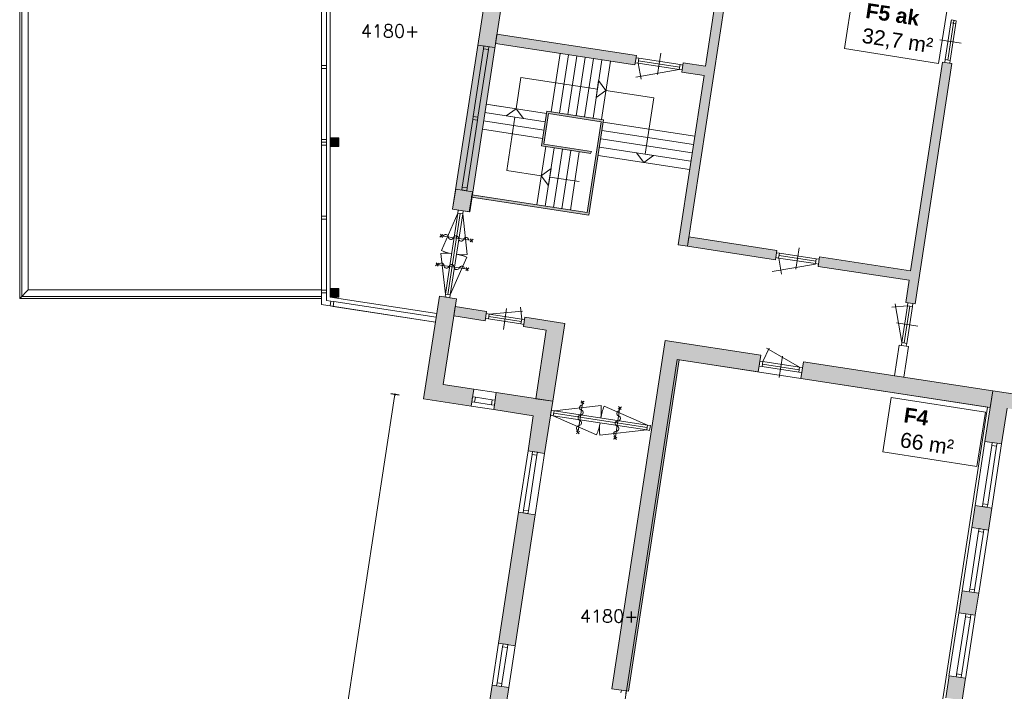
# Model space of a CAD drawing. Header units: millimetres. Extents: x 755778 to 1537169, y 90093 to 392038.
# Tile 21 of 134: x 961514 to 984383, y 134756 to 150357. Entities that reach past the tile are written whole.
import ezdxf

# ---------------------------------------------------------------- set-up
doc = ezdxf.new("R2010")
doc.units = ezdxf.units.MM
doc.layers.add('maatlijnen', color=7, linetype='Continuous')
doc.layers.add('NIV 1OS', color=7, linetype='Continuous')
doc.layers.add('oppervlaktelijnen', color=6, linetype='Continuous', lineweight=35, plot=False)
doc.layers.add('RUIMTEnr', color=7, linetype='Continuous', lineweight=5)
doc.styles.add('ROMANS', font='romans.shx')
doc.styles.get("Standard").update_dxf_attribs({"font": 'arial.ttf'})
doc.dimstyles.new('even', dxfattribs={"dimtxt": 500, "dimasz": 50, "dimexe": 100, "dimexo": 0, "dimgap": 50, "dimtad": 1, "dimdec": 0, "dimzin": 0, "dimdsep": 46, "dimtxsty": 'Standard', "dimblk": 'DOT', "dimcen": 1, "dimclrd": 7, "dimclre": 7, "dimclrt": 7, "dimadec": 0, "dimazin": 0, "dimtfac": 1, "dimtdec": 0, "dimtofl": 0, "dimtmove": 0, "dimatfit": 2, "dimldrblk": 'DOT', "dimfxl": 100, "dimfxlon": 1, "dimtolj": 1, "dimtzin": 0, "dimlwd": 5, "dimarcsym": 0})

# ---------------------------------------------------------------- blocks, each defined once
blk = doc.blocks.new('_Dot')
at = {"color": 0, "linetype": 'ByBlock', "lineweight": -2}
blk.add_line((-0.5, 0), (-1, 0), dxfattribs=at)
at = {"color": 0, "linetype": 'ByBlock', "const_width": 0.5}
blk.add_lwpolyline([(-0.25, 0, 1), (0.25, 0, 1)], format="xyb", close=True, dxfattribs=at)
blk = doc.blocks.new('*D184')
at = {"layer": 'Defpoints', "color": 0, "lineweight": 5, "transparency": 16777216}
for p in [(970230, 141650), (972704, 141271), (969673, 121495)]:
    blk.add_point(p, dxfattribs=at)
at = {"layer": 'maatlijnen', "color": 7, "lineweight": 5, "transparency": 16777216}
blk.add_line((967206, 121924), (970222, 141601), dxfattribs=at)
at = {"layer": 'maatlijnen', "color": 7, "lineweight": -2, "transparency": 16777216}
for p, q in [((970329, 141635), (970131, 141665)), ((967298, 121859), (967100, 121889))]:
    blk.add_line(p, q, dxfattribs=at)
at = {"layer": 'maatlijnen', "color": 7, "lineweight": 5, "transparency": 16777216, "xscale": 50, "yscale": 50, "zscale": 50}
for p, rotation in [((970230, 141650), 81.28617080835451), ((967199, 121874), 261.2861708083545)]:
    blk.add_blockref('_Dot', p, dxfattribs=dict(at, rotation=rotation))
at = {"layer": 'maatlijnen', "color": 7, "lineweight": 5, "transparency": 16777216, "insert": (968412, 131809), "char_height": 500, "attachment_point": 5, "rotation": 81.2862}
blk.add_mtext('\\A1;20007', dxfattribs=at)
blk = doc.blocks.new('*D190')
at = {"layer": 'Defpoints', "color": 0, "lineweight": 5, "transparency": 16777216}
for p in [(987521, 140860), (987521, 140860), (979279, 132916)]:
    blk.add_point(p, dxfattribs=at)
at = {"layer": 'maatlijnen', "color": 7, "lineweight": -2, "transparency": 16777216}
for p, q in [((987521, 140860), (987422, 140875)), ((986043, 131879), (986241, 131849))]:
    blk.add_line(p, q, dxfattribs=at)
at = {"layer": 'maatlijnen', "color": 7, "lineweight": 5, "transparency": 16777216}
blk.add_line((986150, 131914), (987513, 140811), dxfattribs=at)
at = {"layer": 'maatlijnen', "color": 7, "lineweight": 5, "transparency": 16777216, "xscale": 50, "yscale": 50, "zscale": 50}
for p, rotation in [((987521, 140860), 81.28617080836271), ((986142, 131864), 261.2861708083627)]:
    blk.add_blockref('_Dot', p, dxfattribs=dict(at, rotation=rotation))
at = {"layer": 'maatlijnen', "color": 7, "lineweight": 5, "transparency": 16777216, "insert": (986530, 136408), "char_height": 500, "attachment_point": 5, "rotation": 81.2862}
blk.add_mtext('\\A1;9101', dxfattribs=at)
blk = doc.blocks.new('*D196')
at = {"layer": 'Defpoints', "color": 0, "lineweight": 5, "transparency": 16777216}
for p in [(972615, 152769), (994727, 152024), (994331, 149441)]:
    blk.add_point(p, dxfattribs=at)
at = {"layer": 'maatlijnen', "color": 7, "lineweight": -2, "transparency": 16777216}
for p, q in [((972995, 155254), (973026, 155452)), ((994712, 151926), (994742, 152123))]:
    blk.add_line(p, q, dxfattribs=at)
at = {"layer": 'maatlijnen', "color": 7, "lineweight": 5, "transparency": 16777216}
blk.add_line((973060, 155345), (994678, 152032), dxfattribs=at)
at = {"layer": 'maatlijnen', "color": 7, "lineweight": 5, "transparency": 16777216, "xscale": 50, "yscale": 50, "zscale": 50}
for p, rotation in [((973011, 155353), 171.2861708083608), ((994727, 152024), 351.2861708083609)]:
    blk.add_blockref('_Dot', p, dxfattribs=dict(at, rotation=rotation))
at = {"layer": 'maatlijnen', "color": 7, "lineweight": 5, "transparency": 16777216, "insert": (983915, 153990), "char_height": 500, "attachment_point": 5, "rotation": 351.2862}
blk.add_mtext('\\A1;21970', dxfattribs=at)

msp = doc.modelspace()

# ---------------------------------------------------------------- hatches: boundary and pattern name
at = {"layer": 'NIV 1OS', "lineweight": 5}
h = msp.add_hatch(color=7, dxfattribs=at)
h.paths.add_polyline_path([(972949.3, 152313.1), (973235.1, 152269.3), (973295.7, 152664.7), (972614.5, 152769.1), (971641.4, 146420.1), (972026.9, 146361), (972015.5, 146286.2), (972025.4, 146284.7)])
h.paths.add_polyline_path([(972409, 149730), (972398.9, 149663.8), (972158.2, 148090.1), (972148, 148023.9), (971907.3, 146450.2), (971897.2, 146383.9), (971784.5, 146401.2), (971794.6, 146467.4), (972035.3, 148041.1), (972045.5, 148107.3), (972286.2, 149681), (972296.4, 149747.3)], flags=16)
for color, points in [(7, [(978011.7, 151547.3), (977794.3, 151580.7), (977441.1, 149276.6), (976925, 149355.7), (976891.7, 149138.3), (977407.8, 149059.2), (976805, 145126), (977022.4, 145092.7), (977055.8, 145310.2)]), (7, [(975837.7, 149522.4), (972597.7, 150019), (972564.4, 149801.5), (975804.4, 149304.9)]), (7, [(983166.4, 149337.4), (982949, 149370.8), (982205.6, 144520.9), (980089, 144845.3), (980055.7, 144627.8), (982172.3, 144303.4), (982093.1, 143786.8), (982310.6, 143753.4)]), (7, [(975074.9, 148029.5), (973756.9, 148231.5), (973633.4, 147425.5), (974771.7, 147251.1), (974798.5, 147297.5), (973690.4, 147467.4), (973798.8, 148174.5), (975017.9, 147987.6), (974694.2, 145875.7), (972015.5, 146286.2), (972007.9, 146236.8), (974736, 145818.7)]), (251, [(968925.7, 147610.7), (968725.7, 147610.7), (968725.7, 147410.7), (968925.7, 147410.7)]), (7, [(979100.5, 144996.8), (977055.8, 145310.2), (977022.4, 145092.7), (979067.2, 144779.3)]), (251, [(968925.7, 144110.7), (968725.7, 144110.7), (968725.7, 143910.7), (968925.7, 143910.7)]), (7, [(971656.1, 143875.5), (971260.7, 143936.1), (970894.8, 141548.4), (971997.2, 141379.4), (972057.9, 141775.9), (971350.7, 141883.2)]), (7, [(971628.2, 143693.8), (971594.9, 143476.3), (972324.7, 143364.5), (972358, 143581.9)]), (7, [(974172.9, 143303.8), (973247.6, 143445.6), (973214.3, 143228.1), (973744.2, 143146.9), (973500.1, 141554.1), (973895.4, 141493.1)]), (7, [(978668.2, 142176.3), (978727.3, 142561.8), (976508.2, 142901.9), (975269.2, 134817.7), (975654.7, 134758.6), (976834.6, 142457.3)]), (7, [(984113.7, 141736.2), (979715.8, 142410.3), (979656.7, 142024.8), (984054.6, 141350.7)]), (7, [(973895.4, 141493.1), (973500, 141553.7), (972583.6, 141695.4), (972522.8, 141298.9), (973439.4, 141158.4), (973319.9, 140341.8), (973705.4, 140282.7), (973844.5, 141168.6), (973841.3, 141169.1), (973858.6, 141281.8), (973862.1, 141281.3)]), (7, [(984791.2, 141632.4), (984113.7, 141736.2), (984054.6, 141350.7), (983933.7, 140561.8), (984319.2, 140502.7), (984446.2, 141331.2), (984738.1, 141286.4)]), (7, [(983627.1, 138561.6), (984012.6, 138502.5), (984091.1, 139014.3), (983705.6, 139073.4)]), (7, [(972635.3, 135874.7), (973020.8, 135815.7), (973487, 138857.7), (973101.5, 138916.8)]), (7, [(983787.4, 137033.3), (983401.9, 137092.4), (983323.5, 136580.6), (983709, 136521.5)]), (7, [(983484.9, 135059.4), (983099.4, 135118.5), (983097.6, 135106.5), (983021, 134606.6), (983406.5, 134547.5)]), (7, [(972195.2, 133003.2), (972580.7, 132944.1), (972871.7, 134842.9), (972486.2, 134902)])]:
    msp.add_hatch(color=color, dxfattribs=at).paths.add_polyline_path(points)
h = msp.add_hatch(color=7, dxfattribs=at)
h.paths.add_polyline_path([(972026.9, 146361), (971641.4, 146420.1), (971569.8, 145952.6), (971955.3, 145893.5)])
h.paths.add_polyline_path([(972409, 149730), (972296.4, 149747.3), (972286.2, 149681), (972045.5, 148107.3), (972035.3, 148041.1), (971794.6, 146467.4), (971784.5, 146401.2), (971897.2, 146383.9), (971907.3, 146450.2), (972148, 148023.9), (972158.2, 148090.1), (972398.9, 149663.8)], flags=17)

# ---------------------------------------------------------------- linework, layer by layer
at = {"layer": 'NIV 1OS', "color": 253, "lineweight": 5, "true_color": 0x9ea0a1}
for p, q in [((961513.7, 143880.7), (961513.7, 171330.7)), ((961563.7, 143930.7), (961563.7, 171330.7)), ((961713.7, 144080.7), (961713.7, 171330.7)), ((968525.7, 144080.7), (961713.7, 144080.7)), ((968525.7, 143880.7), (961513.7, 143880.7)), ((968525.7, 143930.7), (961563.7, 143930.7))]:
    msp.add_line(p, q, dxfattribs=at)
at = {"layer": 'NIV 1OS', "color": 7, "lineweight": 5}
for p, q in [((972614.5, 152769.1), (971569.8, 145952.6)), ((971965.2, 145892), (972949.3, 152313.1)), ((977022.4, 145092.7), (978011.7, 151547.3)), ((977794.3, 151580.7), (977441.1, 149276.6)), ((968525.7, 150943.7), (968525.7, 149294.2)), ((968639.7, 150943.7), (968639.7, 149294.2)), ((968725.7, 147610.7), (968725.7, 150910.7)), ((983150.8, 150337.8), (983011.5, 149429)), ((983207.1, 150329.1), (983067.9, 149420.3)), ((983263.5, 150320.5), (983124.2, 149411.7)), ((972597.7, 150019), (972564.4, 149801.5)), ((972564.4, 149801.5), (975804.4, 149304.9)), ((975837.7, 149522.4), (972597.7, 150019)), ((983380.6, 149810.5), (982886.3, 149886.2)), ((972286.2, 149681), (972045.5, 148107.3)), ((972154.6, 149768.3), (972540.1, 149709.2)), ((972398.9, 149663.8), (972158.2, 148090.1)), ((973855.8, 148216.3), (974063.5, 149571.8)), ((976326.8, 149083.2), (976402.5, 149577.5)), ((974050.6, 148186.5), (974258.3, 149541.9)), ((974245.3, 148156.6), (974453.1, 149512)), ((974440.1, 148126.8), (974647.9, 149482.2)), ((974634.9, 148096.9), (974842.7, 149452.3)), ((974829.7, 148067), (975037.5, 149422.5)), ((975024.5, 148037.2), (975232.3, 149392.6)), ((975804.4, 149304.9), (975837.7, 149522.4)), ((975878.6, 149347.2), (975944.8, 148971.9)), ((976833.5, 149200.8), (975878.6, 149347.2)), ((976842.1, 149257.2), (975887.2, 149403.5)), ((976850.7, 149313.5), (975895.9, 149459.9)), ((976925, 149355.7), (976891.7, 149138.3)), ((977441.1, 149276.6), (976925, 149355.7)), ((982949, 149370.8), (982205.6, 144520.9)), ((982310.6, 143753.4), (983166.4, 149337.4)), ((983166.4, 149337.4), (982949, 149370.8)), ((968525.7, 149294.2), (968525.7, 149227.2)), ((968639.7, 149294.2), (968525.7, 149294.2)), ((968639.7, 149227.2), (968525.7, 149227.2)), ((968525.7, 149227.2), (968525.7, 147577.7)), ((968639.7, 149227.2), (968639.7, 149294.2)), ((968639.7, 149227.2), (968639.7, 147577.7)), ((976833.5, 149200.8), (975825.1, 149023)), ((976891.7, 149138.3), (977407.8, 149059.2)), ((973155.7, 149017.3), (973044.1, 148289.4)), ((974930.7, 148745.2), (973155.7, 149017.3)), ((974900.4, 148547.5), (974961, 148942.9)), ((974961, 148942.9), (975128.4, 148714.9)), ((977407.8, 149059.2), (976805, 145126)), ((975128.4, 148714.9), (974900.4, 148547.5)), ((976241.3, 148544.3), (975128.4, 148714.9)), ((976040.8, 147235.7), (976241.3, 148544.3)), ((973719.4, 147986.5), (972319.1, 148201.1)), ((973749.2, 148181.3), (972348.9, 148395.9)), ((972687.6, 148344), (972348.9, 148395.9)), ((972816.1, 148122), (973044.1, 148289.4)), ((973044.1, 148289.4), (973211.5, 148061.4)), ((973756.9, 148231.5), (973633.4, 147425.5)), ((975074.9, 148029.5), (973756.9, 148231.5)), ((972035.3, 148041.1), (971794.6, 146467.4)), ((972148, 148023.9), (971907.3, 146450.2)), ((973689.5, 147791.7), (972289.2, 148006.3)), ((973211.5, 148061.4), (972816.1, 148122)), ((973013.8, 148091.7), (972824.4, 146855.9)), ((973690.4, 147467.4), (973798.8, 148174.5)), ((973798.8, 148174.5), (975017.9, 147987.6)), ((975017.9, 147987.6), (974694.2, 145875.7)), ((974736, 145818.7), (975074.9, 148029.5)), ((975067.3, 147980.1), (977192.5, 147654.3)), ((973659.6, 147596.9), (972259.4, 147811.5)), ((975037.5, 147785.3), (977162.6, 147459.5)), ((968525.7, 147577.7), (968525.7, 147510.7)), ((968639.7, 147577.7), (968525.7, 147577.7)), ((968525.7, 147510.7), (968525.7, 147443.7)), ((968639.7, 147510.7), (968525.7, 147510.7)), ((968639.7, 147510.7), (968525.7, 147510.7)), ((968639.7, 147510.7), (968639.7, 147577.7)), ((968639.7, 147443.7), (968639.7, 147510.7)), ((968725.7, 147610.7), (968725.7, 147410.7)), ((968925.7, 147610.7), (968725.7, 147610.7)), ((968925.7, 147410.7), (968925.7, 147610.7)), ((975007.6, 147590.5), (977132.8, 147264.7)), ((968639.7, 147443.7), (968525.7, 147443.7)), ((968525.7, 147443.7), (968525.7, 145794.2)), ((968639.7, 147443.7), (968639.7, 145794.2)), ((968725.7, 147410.7), (968925.7, 147410.7)), ((968725.7, 144110.7), (968725.7, 147410.7)), ((973524.5, 146054.9), (973732.2, 147410.4)), ((973633.4, 147425.5), (974780.5, 147249.7)), ((974798.5, 147297.5), (973690.4, 147467.4)), ((973719.3, 146025.1), (973927, 147380.5)), ((973914.1, 145995.2), (974121.8, 147350.7)), ((974108.9, 145965.4), (974316.6, 147320.8)), ((974303.7, 145935.5), (974511.4, 147290.9)), ((974798.5, 147297.5), (974770.9, 147249.7)), ((974977.7, 147395.7), (977102.9, 147069.9)), ((974947.9, 147200.9), (977073.1, 146875.1)), ((976010.5, 147038), (975843.1, 147266)), ((975843.1, 147266), (976238.5, 147205.4)), ((976238.5, 147205.4), (976010.5, 147038)), ((972824.4, 146855.9), (973628.4, 146732.7)), ((973628.4, 146732.7), (973856.3, 146900)), ((973856.3, 146900), (973795.7, 146504.7)), ((973795.7, 146504.7), (973628.4, 146732.7)), ((973826, 146702.4), (974504.6, 146598.4)), ((971641.4, 146420.1), (971569.8, 145952.6)), ((971641.4, 146420.1), (972026.9, 146361)), ((971955.3, 145893.5), (972026.9, 146361)), ((972015.5, 146286.2), (972007.9, 146236.8)), ((972015.5, 146286.2), (972007.9, 146236.8)), ((972007.9, 146236.8), (974736, 145818.7)), ((972007.9, 146236.8), (972356.5, 146183.4)), ((974694.2, 145875.7), (972015.5, 146286.2)), ((972364, 146232.8), (972015.5, 146286.2)), ((971569.8, 145952.6), (971955.3, 145893.5)), ((971569.8, 145952.6), (971965.2, 145892)), ((968525.7, 145794.2), (968525.7, 145727.2)), ((968639.7, 145794.2), (968525.7, 145794.2)), ((968639.7, 145727.2), (968525.7, 145727.2)), ((968525.7, 145727.2), (968525.7, 144077.7)), ((968639.7, 145727.2), (968639.7, 145794.2)), ((968639.7, 145727.2), (968639.7, 144077.7)), ((971691.1, 145866.2), (971307.8, 144993.7)), ((971691.1, 145866.2), (971307.8, 144993.7)), ((971402.3, 143982.2), (971691.1, 145866.2)), ((971402.3, 143982.2), (971691.1, 145866.2)), ((971747.4, 145857.6), (971458.7, 143973.6)), ((971747.4, 145857.6), (971458.7, 143973.6)), ((971803.8, 145848.9), (971515, 143964.9)), ((971803.8, 145848.9), (971515, 143964.9)), ((971803.8, 145848.9), (971908.1, 144901.7)), ((971803.8, 145848.9), (971908.1, 144901.7)), ((977055.8, 145310.2), (977022.4, 145092.7)), ((979100.5, 144996.8), (977055.8, 145310.2)), ((976805, 145126), (977022.4, 145092.7)), ((977022.4, 145092.7), (979067.2, 144779.3)), ((979067.2, 144779.3), (979100.5, 144996.8)), ((979540.2, 144565.2), (979616, 145059.4)), ((971402.3, 143982.2), (971298, 144929.5)), ((971402.3, 143982.2), (971298, 144929.5)), ((971515, 143964.9), (971898.3, 144837.5)), ((971515, 143964.9), (971898.3, 144837.5)), ((979997.5, 144690.3), (979141.5, 144821.5)), ((979143.7, 144819.7), (979209.9, 144444.3)), ((980006.1, 144746.7), (979150.1, 144877.9)), ((980014.7, 144803), (979158.7, 144934.2)), ((980089, 144845.3), (980055.7, 144627.8)), ((982205.6, 144520.9), (980089, 144845.3)), ((979997.5, 144682.2), (978989.1, 144504.4)), ((980055.7, 144627.8), (982172.3, 144303.4)), ((982172.3, 144303.4), (982093.1, 143786.8)), ((961513.7, 143880.7), (961713.7, 144080.7)), ((968525.7, 144077.7), (968525.7, 144010.7)), ((968639.7, 144077.7), (968525.7, 144077.7)), ((968639.7, 144010.7), (968639.7, 144077.7)), ((968725.7, 144110.7), (968725.7, 143910.7)), ((968925.7, 144110.7), (968725.7, 144110.7)), ((968925.7, 143910.7), (968925.7, 144110.7)), ((968639.7, 144010.7), (968525.7, 144010.7)), ((968639.7, 144010.7), (968525.7, 144010.7)), ((968525.7, 144010.7), (968525.7, 143739.1)), ((968639.7, 143836.9), (968639.7, 144010.7)), ((968725.7, 143910.7), (968925.7, 143910.7)), ((968725.7, 143910.7), (971198.7, 143531.7)), ((971260.7, 143936.1), (970894.8, 141548.4)), ((971656.1, 143875.5), (971260.7, 143936.1)), ((971350.7, 141883.2), (971656.1, 143875.5)), ((968525.7, 143739.1), (971168.4, 143334)), ((968525.7, 143739.1), (968726.9, 143708.2)), ((968744.1, 143820.9), (968639.7, 143836.9)), ((968726.9, 143708.2), (968744.1, 143820.9)), ((968726.9, 143708.2), (968744.1, 143820.9)), ((968726.9, 143708.2), (968793.1, 143698.1)), ((968810.4, 143810.8), (968744.1, 143820.9)), ((968793.1, 143698.1), (968810.4, 143810.8)), ((968793.1, 143698.1), (971168.4, 143334)), ((971185.7, 143446.7), (968810.4, 143810.8)), ((971628.2, 143693.8), (971594.9, 143476.3)), ((972358, 143581.9), (971628.2, 143693.8)), ((972748.3, 143157.9), (972824, 143652.1)), ((973173.4, 143403.3), (973149.4, 143677.5)), ((982135.4, 143712.5), (981771.5, 143680.7)), ((982004.2, 142856.5), (981845.7, 143755.4)), ((982135.4, 143712.5), (982004.2, 142856.5)), ((982191.7, 143703.9), (982060.5, 142847.9)), ((982093.1, 143786.8), (982310.6, 143753.4)), ((982248, 143695.3), (982116.8, 142839.2)), ((971594.9, 143476.3), (972324.7, 143364.5)), ((972324.7, 143364.5), (972358, 143581.9)), ((973156.1, 143290.7), (972398.9, 143406.7)), ((973164.7, 143347), (972407.6, 143463)), ((972416.2, 143519.4), (973192.3, 143587.3)), ((973173.4, 143403.3), (972416.2, 143519.4)), ((973247.6, 143445.6), (973214.3, 143228.1)), ((974172.9, 143303.8), (973247.6, 143445.6)), ((973214.3, 143228.1), (973744.2, 143146.9)), ((973895.4, 141493.1), (974172.9, 143303.8)), ((981879, 143313.8), (982373.2, 143238)), ((973744.2, 143146.9), (973500, 141553.7)), ((975269.2, 134817.7), (976508.2, 142901.9)), ((978727.3, 142561.8), (976508.2, 142901.9)), ((978772.7, 142415.2), (978919, 142729)), ((979628.7, 142284), (978857.9, 142729)), ((981941.6, 142798.3), (981832.4, 142085.9)), ((982159.1, 142765), (981941.6, 142798.3)), ((982049.9, 142052.5), (982159.1, 142765)), ((978668.2, 142176.3), (978727.3, 142561.8)), ((979154.1, 142046.2), (979229.9, 142540.4)), ((975654.7, 134758.6), (976834.6, 142457.3)), ((976834.6, 142457.3), (978668.2, 142176.3)), ((979611.4, 142171.3), (978755.4, 142302.5)), ((979620, 142227.7), (978764, 142358.9)), ((979628.7, 142284), (978772.7, 142415.2)), ((979715.8, 142410.3), (979656.7, 142024.8)), ((984113.7, 141736.2), (979715.8, 142410.3)), ((979656.7, 142024.8), (984054.6, 141350.7)), ((981832.4, 142085.9), (982049.9, 142052.5)), ((972057.9, 141775.9), (971350.7, 141883.2)), ((971997.2, 141379.4), (972057.9, 141775.9)), ((972057.9, 141775.9), (972583.6, 141695.4)), ((972096.7, 141586.7), (972489.9, 141526.5)), ((972583.6, 141695.4), (972522.8, 141298.9)), ((973895.4, 141493.1), (972583.6, 141695.4)), ((984113.7, 141736.2), (983933.7, 140561.8)), ((984054.6, 141350.7), (984113.7, 141736.2)), ((984791.2, 141632.4), (984113.7, 141736.2)), ((970894.8, 141548.4), (971997.2, 141379.4)), ((971997.2, 141379.4), (972522.8, 141298.9)), ((972079.4, 141474), (972472.6, 141413.8)), ((973500, 141553.7), (973895.4, 141493.1)), ((973705.4, 140282.7), (973895.4, 141493.1)), ((973924.8, 141271.7), (975016.2, 141391.9)), ((976095.5, 140939), (975090.2, 141380.5)), ((984319.2, 140502.7), (984446.2, 141331.2)), ((972522.8, 141298.9), (973439.4, 141158.4)), ((973439.4, 141158.4), (973319.9, 140341.8)), ((973907.5, 141159), (974912.8, 140717.4)), ((976078.2, 140826.3), (973907.5, 141159)), ((976086.8, 140882.6), (973916.2, 141215.3)), ((976095.5, 140939), (973924.8, 141271.7)), ((976078.2, 140826.3), (974986.8, 140706.1)), ((983933.7, 140561.8), (983705.6, 139073.4)), ((983883.8, 139113.9), (984091.6, 140469.8)), ((983933.7, 140561.8), (984319.2, 140502.7)), ((983996.4, 139096.6), (984204.3, 140452.5)), ((984319.2, 140502.7), (984091.1, 139014.3)), ((973319.9, 140341.8), (973101.5, 138916.8)), ((973414.6, 140259.5), (973216.5, 138967)), ((973319.9, 140341.8), (973705.4, 140282.7)), ((973527.3, 140242.2), (973329.2, 138949.7)), ((973705.4, 140282.7), (973487, 138857.7)), ((983705.6, 139073.4), (983627.1, 138561.6)), ((984091.1, 139014.3), (983705.6, 139073.4)), ((973101.5, 138916.8), (972635.3, 135874.7)), ((973020.8, 135815.7), (973487, 138857.7)), ((973487, 138857.7), (973101.5, 138916.8)), ((984012.6, 138502.5), (984091.1, 139014.3)), ((983627.1, 138561.6), (983401.9, 137092.4)), ((983580.1, 137132.9), (983785, 138469.6)), ((983627.1, 138561.6), (984012.6, 138502.5)), ((983692.8, 137115.6), (983897.7, 138452.3)), ((984012.6, 138502.5), (983787.4, 137033.3)), ((983401.9, 137092.4), (983323.5, 136580.6)), ((983787.4, 137033.3), (983401.9, 137092.4)), ((983709, 136521.5), (983787.4, 137033.3)), ((983323.5, 136580.6), (983097.6, 135106.5)), ((983323.5, 136580.6), (983709, 136521.5)), ((983275.8, 135147), (983481.4, 136488.6)), ((983388.4, 135129.7), (983594.1, 136471.3)), ((983709, 136521.5), (983483.1, 135047.4)), ((972635.3, 135874.7), (972486.2, 134902)), ((972635.3, 135874.7), (973020.8, 135815.7)), ((972729.9, 135792.5), (972601.1, 134952.2)), ((972842.6, 135775.2), (972713.8, 134934.9)), ((973020.8, 135815.7), (972871.7, 134842.9)), ((983099.4, 135118.5), (983021, 134606.6)), ((983484.9, 135059.4), (983099.4, 135118.5)), ((983406.5, 134547.5), (983484.9, 135059.4)), ((972486.2, 134902), (972195.2, 133003.2)), ((972871.7, 134842.9), (972486.2, 134902)), ((972580.7, 132944.1), (972871.7, 134842.9)), ((975269.2, 134817.7), (975654.7, 134758.6))]:
    msp.add_line(p, q, dxfattribs=at)
at = {"layer": 'NIV 1OS', "color": 7, "linetype": 'ByBlock', "lineweight": 5}
for p, q in [((983152.9, 150351.2), (983142.7, 150285)), ((983255.4, 150267.7), (983142.7, 150285)), ((983265.5, 150333.9), (983152.9, 150351.2)), ((983255.4, 150267.7), (983265.5, 150333.9)), ((972296.4, 149747.3), (972286.2, 149681)), ((972286.2, 149681), (972398.9, 149663.8)), ((972296.4, 149747.3), (972409, 149730)), ((972398.9, 149663.8), (972409, 149730)), ((975829.7, 149470), (975812.4, 149357.3)), ((975812.4, 149357.3), (975878.6, 149347.2)), ((975895.9, 149459.9), (975829.7, 149470)), ((975895.9, 149459.9), (975878.6, 149347.2)), ((983011.5, 149429), (983001.4, 149362.7)), ((983114, 149345.5), (983001.4, 149362.7)), ((983124.2, 149411.7), (983011.5, 149429)), ((983114, 149345.5), (983124.2, 149411.7)), ((976850.7, 149313.5), (976833.5, 149200.8)), ((976833.5, 149200.8), (976899.7, 149190.7)), ((976917, 149303.4), (976850.7, 149313.5)), ((976917, 149303.4), (976899.7, 149190.7)), ((972045.5, 148107.3), (972035.3, 148041.1)), ((972035.3, 148041.1), (972148, 148023.9)), ((972045.5, 148107.3), (972158.2, 148090.1)), ((972148, 148023.9), (972158.2, 148090.1)), ((971794.6, 146467.4), (971784.5, 146401.2)), ((971784.5, 146401.2), (971897.2, 146383.9)), ((971794.6, 146467.4), (971907.3, 146450.2)), ((971897.2, 146383.9), (971907.3, 146450.2)), ((971701.2, 145932.4), (971691.1, 145866.2)), ((971701.2, 145932.4), (971691.1, 145866.2)), ((971813.9, 145915.2), (971701.2, 145932.4)), ((971813.9, 145915.2), (971701.2, 145932.4)), ((971803.8, 145848.9), (971813.9, 145915.2)), ((971803.8, 145848.9), (971813.9, 145915.2)), ((971803.8, 145848.9), (971691.1, 145866.2)), ((971803.8, 145848.9), (971691.1, 145866.2)), ((971274.1, 145304), (971344.3, 145366.1)), ((971274.1, 145304), (971344.3, 145366.1)), ((971285, 145375.2), (971333.4, 145294.9)), ((971285, 145375.2), (971333.4, 145294.9)), ((971338.9, 145330.5), (971979.4, 145232.3)), ((971338.9, 145330.5), (971979.4, 145232.3)), ((972044.1, 145258.8), (971973.9, 145196.7)), ((972044.1, 145258.8), (971973.9, 145196.7)), ((972033.2, 145187.6), (971984.8, 145267.9)), ((972033.2, 145187.6), (971984.8, 145267.9)), ((979092.5, 144944.4), (979075.2, 144831.7)), ((979075.2, 144831.7), (979141.5, 144821.5)), ((979158.7, 144934.2), (979092.5, 144944.4)), ((979158.7, 144934.2), (979141.5, 144821.5)), ((980014.7, 144803), (979997.5, 144690.3)), ((980081, 144792.9), (980014.7, 144803)), ((980081, 144792.9), (980063.7, 144680.2)), ((971172.3, 144639.8), (971242.5, 144701.8)), ((971172.3, 144639.8), (971242.5, 144701.8)), ((971183.2, 144710.9), (971231.6, 144630.7)), ((971183.2, 144710.9), (971231.6, 144630.7)), ((971237.1, 144666.3), (971877.6, 144568.1)), ((971237.1, 144666.3), (971877.6, 144568.1)), ((971942.3, 144594.6), (971872.1, 144532.5)), ((971942.3, 144594.6), (971872.1, 144532.5)), ((971931.4, 144523.4), (971883, 144603.7)), ((971931.4, 144523.4), (971883, 144603.7)), ((979997.5, 144690.3), (980063.7, 144680.2)), ((971402.3, 143982.2), (971392.2, 143916)), ((971402.3, 143982.2), (971392.2, 143916)), ((971504.9, 143898.7), (971392.2, 143916)), ((971504.9, 143898.7), (971392.2, 143916)), ((971515, 143964.9), (971402.3, 143982.2)), ((971515, 143964.9), (971402.3, 143982.2)), ((971504.9, 143898.7), (971515, 143964.9)), ((971504.9, 143898.7), (971515, 143964.9)), ((982145.5, 143778.8), (982135.4, 143712.5)), ((982248, 143695.3), (982135.4, 143712.5)), ((982258.2, 143761.5), (982145.5, 143778.8)), ((982248, 143695.3), (982258.2, 143761.5)), ((972350, 143529.5), (972332.7, 143416.9)), ((972332.7, 143416.9), (972398.9, 143406.7)), ((972416.2, 143519.4), (972350, 143529.5)), ((972416.2, 143519.4), (972398.9, 143406.7)), ((973173.4, 143403.3), (973156.1, 143290.7)), ((973239.6, 143393.2), (973173.4, 143403.3)), ((973239.6, 143393.2), (973222.3, 143280.5)), ((973156.1, 143290.7), (973222.3, 143280.5)), ((982004.2, 142856.5), (981994, 142790.3)), ((982106.7, 142773), (981994, 142790.3)), ((982116.8, 142839.2), (982004.2, 142856.5)), ((982106.7, 142773), (982116.8, 142839.2)), ((978706.4, 142425.4), (978689.2, 142312.7)), ((978689.2, 142312.7), (978755.4, 142302.5)), ((978772.7, 142415.2), (978706.4, 142425.4)), ((978772.7, 142415.2), (978755.4, 142302.5)), ((979628.7, 142284), (979611.4, 142171.3)), ((979694.9, 142273.9), (979628.7, 142284)), ((979694.9, 142273.9), (979677.6, 142161.2)), ((979611.4, 142171.3), (979677.6, 142161.2)), ((972030.5, 141596.9), (972013.2, 141484.2)), ((972096.7, 141586.7), (972030.5, 141596.9)), ((972096.7, 141586.7), (972079.4, 141474)), ((972013.2, 141484.2), (972079.4, 141474)), ((972489.9, 141526.5), (972472.6, 141413.8)), ((972472.6, 141413.8), (972538.8, 141403.6)), ((972556.1, 141516.3), (972489.9, 141526.5)), ((972556.1, 141516.3), (972538.8, 141403.6)), ((974484.7, 140800.4), (974582.9, 141440.9)), ((974627.6, 141494.8), (974547.3, 141446.4)), ((974556.4, 141505.7), (974618.5, 141435.5)), ((975492.1, 141362.3), (975411.9, 141313.9)), ((975421, 141373.2), (975483.1, 141302.9)), ((973858.6, 141281.8), (973841.3, 141169.1)), ((973841.3, 141169.1), (973907.5, 141159)), ((973924.8, 141271.7), (973858.6, 141281.8)), ((973924.8, 141271.7), (973907.5, 141159)), ((975349.3, 140667.9), (975447.5, 141308.4)), ((976095.5, 140939), (976078.2, 140826.3)), ((976161.7, 140928.8), (976095.5, 140939)), ((976161.7, 140928.8), (976144.4, 140816.1)), ((974440.1, 140746.5), (974520.3, 140794.9)), ((974511.2, 140735.6), (974449.2, 140805.8)), ((975304.6, 140614), (975384.9, 140662.4)), ((975375.8, 140603.1), (975313.7, 140673.3)), ((976078.2, 140826.3), (976144.4, 140816.1)), ((984101.7, 140536), (984091.6, 140469.8)), ((984204.3, 140452.5), (984091.6, 140469.8)), ((984214.4, 140518.7), (984101.7, 140536)), ((984204.3, 140452.5), (984214.4, 140518.7)), ((973424.7, 140325.7), (973414.6, 140259.5)), ((973527.3, 140242.2), (973414.6, 140259.5)), ((973537.4, 140308.4), (973424.7, 140325.7)), ((973527.3, 140242.2), (973537.4, 140308.4)), ((983883.8, 139113.9), (983873.6, 139047.6)), ((983986.3, 139030.4), (983873.6, 139047.6)), ((983996.4, 139096.6), (983883.8, 139113.9)), ((983986.3, 139030.4), (983996.4, 139096.6)), ((973216.5, 138967), (973206.3, 138900.8)), ((973319, 138883.5), (973206.3, 138900.8)), ((973329.2, 138949.7), (973216.5, 138967)), ((973319, 138883.5), (973329.2, 138949.7)), ((983795.2, 138535.8), (983785, 138469.6)), ((983897.7, 138452.3), (983785, 138469.6)), ((983907.8, 138518.5), (983795.2, 138535.8)), ((983897.7, 138452.3), (983907.8, 138518.5)), ((983580.1, 137132.9), (983570, 137066.6)), ((983682.7, 137049.4), (983570, 137066.6)), ((983692.8, 137115.6), (983580.1, 137132.9)), ((983682.7, 137049.4), (983692.8, 137115.6)), ((983491.5, 136554.8), (983481.4, 136488.6)), ((983604.2, 136537.5), (983491.5, 136554.8)), ((983594.1, 136471.3), (983604.2, 136537.5)), ((983594.1, 136471.3), (983481.4, 136488.6)), ((972740.1, 135858.7), (972729.9, 135792.5)), ((972852.7, 135841.4), (972740.1, 135858.7)), ((972842.6, 135775.2), (972729.9, 135792.5)), ((972842.6, 135775.2), (972852.7, 135841.4)), ((983277.6, 135158.9), (983267.4, 135092.7)), ((983390.3, 135141.7), (983277.6, 135158.9)), ((972601.1, 134952.2), (972591, 134885.9)), ((972713.8, 134934.9), (972601.1, 134952.2)), ((972703.7, 134868.7), (972713.8, 134934.9)), ((983380.1, 135075.4), (983267.4, 135092.7)), ((983380.1, 135075.4), (983390.3, 135141.7)), ((972703.7, 134868.7), (972591, 134885.9)), ((975489.6, 134783.9), (975479.5, 134717.7)), ((975602.3, 134766.7), (975489.6, 134783.9)), ((975592.1, 134700.4), (975602.3, 134766.7))]:
    msp.add_line(p, q, dxfattribs=at)
for centre, start, end in [((971408.5, 145309.7), 0.74849, 161.82385), ((971408.5, 145309.7), 0.74849, 161.82385), ((971530.2, 145311.3), 180.74849, 341.82385), ((971530.2, 145311.3), 180.74849, 341.82385), ((971645.7, 145273.3), 0.74849, 161.82385), ((971645.7, 145273.3), 0.74849, 161.82385), ((971767.4, 145274.9), 180.74849, 341.82385), ((971767.4, 145274.9), 180.74849, 341.82385), ((971883, 145237), 0.74849, 161.82385), ((971883, 145237), 0.74849, 161.82385), ((971306.7, 144645.5), 0.74849, 161.82385), ((971306.7, 144645.5), 0.74849, 161.82385), ((971428.4, 144647.1), 180.74849, 341.82385), ((971428.4, 144647.1), 180.74849, 341.82385), ((971543.9, 144609.1), 0.74849, 161.82385), ((971543.9, 144609.1), 0.74849, 161.82385), ((971665.6, 144610.7), 180.74849, 341.82385), ((971665.6, 144610.7), 180.74849, 341.82385), ((971781.2, 144572.7), 0.74849, 161.82385), ((971781.2, 144572.7), 0.74849, 161.82385), ((974578.3, 141344.5), 90.74849, 251.82385), ((974541.9, 141107.3), 90.74849, 251.82385), ((974540.3, 141228.9), 270.74849, 71.82385), ((975442.8, 141212), 90.74849, 251.82385), ((975404.9, 141096.4), 270.74849, 71.82385), ((974505.5, 140870), 90.74849, 251.82385), ((974503.9, 140991.7), 270.74849, 71.82385), ((975406.4, 140974.8), 90.74849, 251.82385), ((975368.5, 140859.2), 270.74849, 71.82385), ((975370.1, 140737.5), 90.74849, 251.82385)]:
    msp.add_arc(centre, 60.8, start, end, dxfattribs=at)
at = {"layer": 'NIV 1OS', "color": 7, "lineweight": 5}
for centre, radius, start, end in [((971691.1, 145866.2), 953, 246.28617, 261.28617), ((971691.1, 145866.2), 953, 246.28617, 261.28617), ((971402.3, 143982.2), 953, 81.28617, 96.28617), ((971402.3, 143982.2), 953, 81.28617, 96.28617), ((971515, 143964.9), 953, 66.28617, 81.28617), ((971803.8, 145848.9), 953, 261.28617, 276.28617), ((971803.8, 145848.9), 953, 261.28617, 276.28617), ((971515, 143964.9), 953, 66.28617, 81.28617), ((973924.8, 141271.7), 1098, 351.28617, 6.28617), ((976095.5, 140939), 1098, 156.28617, 171.28617), ((973907.5, 141159), 1098, 336.28617, 351.28617), ((976078.2, 140826.3), 1098, 171.28617, 186.28617)]:
    msp.add_arc(centre, radius, start, end, dxfattribs=at)
at = {"layer": 'oppervlaktelijnen', "lineweight": 5}
msp.add_lwpolyline([(976785.9, 142464.8), (983996, 141359.7), (982623.2, 132403.5), (975413.2, 133508.6)], close=True, dxfattribs=at)
at = {"layer": 'RUIMTEnr', "lineweight": 5}
for points in [[(982855.8, 149341.8), (980669.7, 149684.2), (980867.4, 150946.3), (983053.5, 150604)], [(983745.6, 139978.9), (981559.4, 140321.3), (981757.1, 141583.4), (983943.2, 141241.1)]]:
    msp.add_lwpolyline(points, close=True, dxfattribs=at)

# ---------------------------------------------------------------- texts
at = {"layer": 'NIV 1OS', "color": 7, "lineweight": 5, "style": 'ROMANS'}
for p in [(969434.9, 149943.6), (974523.9, 136352.8)]:
    msp.add_text('4180+', height=300, dxfattribs=at).set_placement(p)
at = {"layer": 'RUIMTEnr', "lineweight": 5, "char_height": 350, "attachment_point": 4, "rotation": 351.45516}
for s, insert in [('{\\fArial|b1|i0|c0|p34;F5 ak\\P}32,7 m²', (981121.8, 150253.7)), ('{\\fArial|b1|i0|c0|p34;F4\\P}66 m²', (982011.5, 140890.8))]:
    msp.add_mtext_dynamic_manual_height_columns(s, width=2178.433, gutter_width=121.2, heights=[0], dxfattribs=dict(at, insert=insert))

# ---------------------------------------------------------------- dimensions: what is measured, and where the dimension line sits
at = {"layer": 'maatlijnen', "lineweight": 5}
for p1, p2, distance, picture, middle in [((972614.5, 152769.1), (994330.9, 149440.7), 2614, '*D196', (983915, 153990.5)), ((969672.7, 121495.1), (972703.8, 141271.1), 2503, '*D184', (968412.4, 131808.5))]:
    dim = msp.add_aligned_dim(p1=p1, p2=p2, distance=distance, dimstyle='even', dxfattribs=at)
    dim.commit()
    dim.dimension.update_dxf_attribs({"geometry": picture, "text_midpoint": middle})
dim = msp.add_linear_dim(base=(987520.8, 140859.9), p1=(979279, 132916.1), p2=(987520.8, 140859.9), angle=81.28617, dimstyle='even', override={"dimtmove": 1}, dxfattribs=at)
dim.commit()
dim.dimension.update_dxf_attribs({"geometry": '*D190', "text_midpoint": (986529.7, 136408.3)})

doc.saveas('drawing.dxf')
